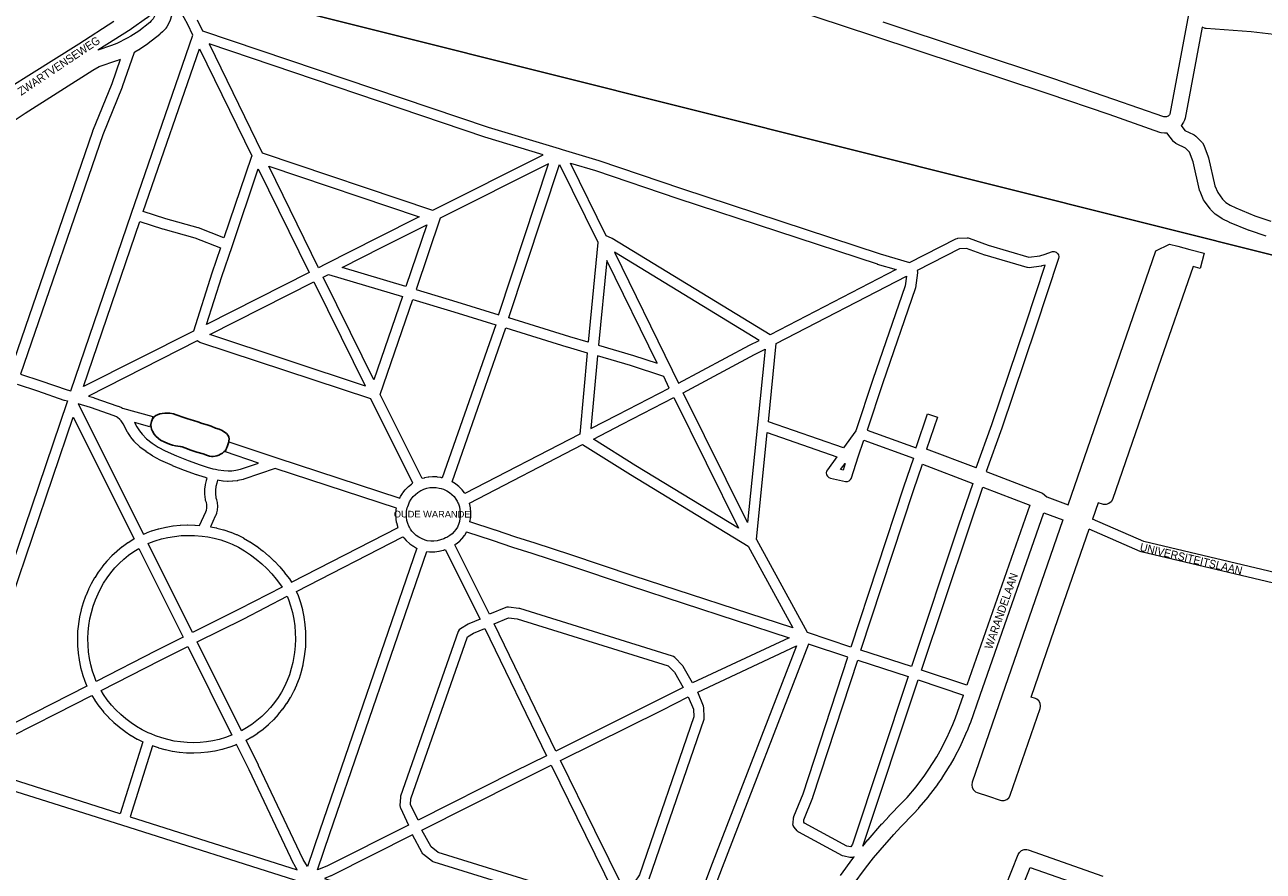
# Model space of a CAD drawing. Header units: metres. Extents: x 123817 to 142006, y 393105 to 406084.
# Tile 75 of 138: x 130036 to 131212, y 396927 to 397730. Entities that reach past the tile are written whole.
import ezdxf
from ezdxf.enums import TextEntityAlignment as Align

# ---------------------------------------------------------------- set-up
doc = ezdxf.new("R2010")
doc.units = ezdxf.units.M
doc.header["$MEASUREMENT"] = 0
doc.styles.add('Style-Arial', font='arial.ttf')

msp = doc.modelspace()

# ---------------------------------------------------------------- linework, layer by layer
msp.add_line((131682.3, 397395.7), (130187.5, 397770.4))
at = {"color": 9, "linetype": 'Continuous', "lineweight": 0, "flags": 128}
for points in [[(130704.3, 397765), (130841.7, 397719.6), (131007.2, 397664.8), (131064.9, 397645.1), (131113.1, 397628.2), (131114.3, 397627.9), (131114.6, 397627.9), (131117.8, 397627.5), (131119.7, 397627.5), (131120.2, 397627.6)], [(130161.6, 397744.3), (130159.7, 397742.5), (130159.3, 397742.2), (130155.9, 397739.3), (130155.6, 397739.1), (130152.1, 397736.4), (130151.8, 397736.2), (130137.3, 397726.1), (130137.1, 397726), (130137.1, 397726), (130105.6, 397705.8)], [(129739.2, 397437.3), (129739.6, 397437.6), (129741.7, 397439.7), (129741.9, 397439.9), (129932.3, 397611.9), (129932.7, 397612.3), (129943.1, 397620.5), (129943.5, 397620.7), (129956.2, 397629.5), (129956.4, 397629.6), (129975.9, 397642.2), (129976, 397642.2), (130087.5, 397712), (130120.7, 397733.3)], [(131140.5, 397739.7), (131123, 397645.3), (131122.7, 397644.7), (131122.6, 397644.5), (131121.4, 397643.3), (131121.2, 397643.2), (131120.4, 397642.9), (131119.9, 397642.7), (131118.7, 397642.5), (131117.3, 397642.7), (131069.8, 397659.2), (131069.8, 397659.2), (131012, 397679), (131011.9, 397679), (130850.7, 397732.4)], [(131153.5, 397727.7), (131137.6, 397641.5), (131137.3, 397640.3), (131136.9, 397639.6), (131135.9, 397637.5), (131135.3, 397636.5), (131134.4, 397635.2), (131134, 397634.7), (131133.8, 397634.4)], [(130948.5, 397306), (131002.2, 397285.6), (131006.1, 397282), (131026.3, 397274.4), (131075.7, 397417.3), (131075.7, 397417.3), (131109.7, 397515.5), (131122.6, 397521.8), (131130.6, 397519.8), (131142, 397516.8), (131142, 397516.8), (131142, 397516.8), (131155.5, 397513.4), (131151.8, 397498.8), (131145, 397500.6), (131111.9, 397405), (131111.9, 397405), (131068.4, 397279.6), (131068.4, 397279.5), (131067.1, 397277.2), (131065.1, 397275.6), (131062.6, 397274.7), (131060, 397274.7), (131058.9, 397275), (131054.9, 397276.3), (131049.6, 397261)], [(130939.2, 397309.5), (130892.1, 397327.4)], [(130888.2, 397312.9), (130936, 397294.7)], [(130945.4, 397291.1), (130990, 397274.1), (130930.4, 397103.3)], [(130822.4, 396913.9), (130834, 396929.7), (130841.6, 396939.3), (130847.9, 396946.8), (130860.9, 396961.7), (130867.6, 396968.8), (130879.5, 396981.2), (130879.7, 396981.3), (130884.6, 396986.6), (130884.8, 396986.9), (130893.8, 396997.4), (130893.8, 396997.4), (130894, 396997.7), (130902.6, 397009), (130902.7, 397009.3), (130906.8, 397015.1), (130906.9, 397015.4), (130914.5, 397027.4), (130914.6, 397027.7), (130918.1, 397033.8), (130918.3, 397034.1), (130924.8, 397046.7), (130925, 397047.1), (130930.7, 397060), (130930.9, 397060.3), (130933.5, 397066.9), (130933.5, 397067.1), (130933.6, 397067.2), (130942.9, 397093.7), (130942.9, 397093.7), (130942.9, 397093.7), (131003.4, 397267), (131021.4, 397260.2), (130992, 397175.2), (130963.8, 397093.7), (130963.8, 397093.7), (130935.3, 397011.1), (130935.3, 397011.1), (130934.9, 397008.7), (130935.3, 397006.1), (130936.6, 397003.9), (130938.6, 397002.2), (130940, 397001.6), (130950.9, 396997.9), (130962, 396994.1), (130963.1, 396993.8), (130965.7, 396993.8), (130968.2, 396994.7), (130970.2, 396996.4), (130971.5, 396998.6), (130971.5, 396998.8), (130999.9, 397081.1), (131000.3, 397083.5), (130999.9, 397086.1), (130998.6, 397088.3), (130996.6, 397090), (130995.3, 397090.6), (130991.3, 397092), (131017, 397166.6), (131046.3, 397251.5)], [(130831.5, 396950.6), (130836.4, 396956.5), (130836.4, 396956.5), (130836.5, 396956.6), (130849.7, 396971.6), (130849.8, 396971.8), (130856.6, 396979.1), (130856.7, 396979.2), (130868.7, 396991.5), (130873.5, 396996.7), (130882.2, 397006.9), (130890.5, 397017.9), (130894.3, 397023.5), (130901.7, 397035.2), (130905, 397041.1), (130911.4, 397053.4), (130917, 397066), (130919.5, 397072.3), (130927.1, 397093.8)], [(130967, 396912.1), (130979, 396942.5), (130980.2, 396944.6), (130982.2, 396946.3), (130984.6, 396947.2), (130987.2, 396947.2), (130988.4, 396946.9), (131059.3, 396922.1)], [(130810.3, 396922.7), (130822, 396938.7), (130822.2, 396938.8), (130823.3, 396940.3)], [(130981, 396906.7), (130990.3, 396930.3), (131047.3, 396910.4)]]:
    msp.add_lwpolyline(points, dxfattribs=at)
at = {"color": 111, "linetype": 'Continuous', "lineweight": 0, "flags": 128}
for points in [[(130139.9, 397703.7), (130128.6, 397671), (130128.5, 397670.9), (130128.5, 397670.7), (130110.1, 397625.7), (130032.1, 397398.5), (130051.4, 397392.1), (130051.5, 397392.1), (130076.4, 397383.5), (130080, 397382.6), (130137.4, 397551.2), (130137.4, 397551.2), (130137.4, 397551.2), (130195.8, 397720), (130190.9, 397730.2), (130184, 397743), (130182.4, 397744.9), (130181.4, 397745.4), (130176.3, 397741.1)], [(130199.8, 397734.6), (130204.8, 397724.4), (130475.9, 397632.9), (130543.2, 397612.5), (130546.1, 397611.6), (130546.1, 397611.6), (130546.1, 397611.6), (130580.9, 397601.1), (130581, 397601.1), (130659.3, 397574.5), (130848.1, 397512.5), (130876, 397504.4), (130919.8, 397526.8), (130921.2, 397527.3), (130921.8, 397527.4), (130930.5, 397527.8), (130931.6, 397527.7), (130932.4, 397527.5), (130950.6, 397521), (130989.2, 397509.6), (130999.4, 397510.9), (131004.6, 397512.2), (131010.7, 397514.6), (131011.6, 397514.8), (131013.3, 397514.8), (131015, 397514.2), (131016.3, 397513.1), (131017.2, 397511.6), (131017.5, 397509.9), (131017.2, 397508.3), (130995.8, 397443.2), (130995.8, 397443.2), (130963.6, 397347.3), (130963.5, 397347.2), (130963.5, 397347.2), (130948.5, 397306)], [(130225.1, 397527.9), (130201, 397537.2), (130200.6, 397537.4), (130169.9, 397546), (130148.6, 397552.8), (130202, 397707.3), (130251.7, 397605.6), (130250.9, 397604.2), (130250.9, 397604.1), (130225.1, 397527.9)], [(130423.2, 397554.1), (130424.1, 397554.5), (130424.1, 397554.5), (130424.1, 397554.5), (130528.3, 397606.6), (130472.9, 397623.3), (130472.7, 397623.4), (130211, 397711.8), (130261.5, 397608.4), (130423.2, 397554.1)], [(129859.7, 397455.2), (130022.6, 397401.6), (130100.7, 397629.1), (130100.7, 397629.1), (130100.8, 397629.3), (130119.2, 397674.4), (130127.1, 397697.5)], [(130208.7, 397445.7), (130223.3, 397491.1), (130232.9, 397519.7), (130232.9, 397519.7), (130257.8, 397593.2), (130306, 397495), (130208.7, 397445.7)], [(130315, 397499.5), (130267.7, 397595.8), (130410.6, 397547.8), (130370.8, 397527.9), (130370.8, 397527.9), (130321.6, 397502.9), (130315, 397499.5)], [(130486, 397454.9), (130486.1, 397455.2), (130486.2, 397455.3), (130533.3, 397597.9), (130430.4, 397546.5), (130407.5, 397478.7), (130446.1, 397467.2), (130446.2, 397467.2), (130486, 397454.9)], [(130571, 397428.9), (130553.6, 397434), (130495.6, 397451.9), (130495.7, 397452.3), (130543.7, 397597.5), (130579.9, 397523.8), (130579.9, 397523.8), (130579.9, 397523.8), (130580.1, 397523.3), (130571, 397428.9)], [(130743.6, 397435.9), (130593.6, 397527.1), (130593.5, 397527.2), (130593.1, 397527.4), (130588.1, 397529.8), (130554.2, 397598.7), (130577.9, 397591.6), (130656.1, 397565), (130656.1, 397565), (130845, 397503), (130845.2, 397502.9), (130863.1, 397497.7), (130743.6, 397435.9)], [(130092, 397386.6), (130145.3, 397543.3), (130167, 397536.5), (130167.1, 397536.4), (130197.6, 397527.8), (130221.9, 397518.4), (130213.8, 397494.3), (130213.8, 397494.2), (130196.2, 397439.4), (130092, 397386.6)], [(130397.9, 397481.6), (130337.3, 397499.6), (130375.3, 397519), (130417.7, 397540.2), (130397.9, 397481.6)], [(130939.2, 397309.5), (130954.1, 397350.6), (130986.3, 397446.3), (131004.6, 397501.9), (131001.5, 397501.1), (131001.2, 397501), (131000.9, 397501), (130989.5, 397499.5), (130987.9, 397499.6), (130987.4, 397499.7), (130947.7, 397511.4), (130947.4, 397511.5), (130930, 397517.7), (130923.4, 397517.4), (130883.2, 397496.8), (130883.4, 397495.4), (130883.4, 397494.7), (130881.5, 397480.5), (130881.3, 397479.5), (130850.6, 397390.3), (130835.7, 397345.4), (130882.1, 397328.5), (130882.2, 397329.1), (130882.4, 397329.9), (130892.8, 397360.9), (130902.3, 397357.7), (130892.1, 397327.4)], [(130636.4, 397408.8), (130588.5, 397506.2), (130580.8, 397426), (130613.8, 397416.3), (130614, 397416.2), (130636.4, 397408.8)], [(130656.7, 397389.8), (130724, 397425.9), (130724.1, 397425.9), (130733.1, 397430.5), (130595.8, 397514.1), (130650.7, 397402.4), (130650.7, 397402.4), (130650.7, 397402.4), (130656.7, 397389.8)], [(130359.4, 397387.1), (130211.7, 397436), (130310.5, 397486), (130336.3, 397433.6), (130336.3, 397433.6), (130359.3, 397387.3), (130359.4, 397387.1)], [(130367.6, 397393), (130345.2, 397438), (130319.4, 397490.5), (130324.3, 397493.1), (130394.7, 397472.1), (130367.6, 397393)], [(130813.1, 397328.5), (130741.9, 397353.2), (130749.3, 397427.6), (130872.9, 397491.5), (130871.7, 397482.3), (130841.1, 397393.5), (130841.1, 397393.5), (130825, 397344.6), (130813.1, 397328.5)], [(130413.4, 397299.3), (130373.5, 397379.3), (130404.3, 397469.2), (130443.3, 397457.6), (130483.1, 397445.3), (130432.4, 397300), (130431.9, 397300.2), (130431.5, 397300.2), (130431.4, 397300.3), (130427.9, 397300.8), (130427.3, 397300.9), (130423.8, 397301), (130423.2, 397301), (130419.7, 397300.7), (130419.2, 397300.6), (130419.1, 397300.6), (130415.6, 397300), (130415.1, 397299.8), (130413.4, 397299.3)], [(130453.9, 397285.1), (130453.8, 397285.3), (130453.4, 397285.8), (130451.3, 397288.6), (130451.2, 397288.7), (130450.9, 397289), (130448.4, 397291.5), (130448, 397291.9), (130445.2, 397294.1), (130444.8, 397294.4), (130441.8, 397296.3), (130441.8, 397296.4), (130492.7, 397442.4), (130550.7, 397424.5), (130550.8, 397424.4), (130570, 397418.8), (130563, 397341.5), (130453.9, 397285.1)], [(130392, 397280.7), (130392.5, 397281.7), (130392.7, 397282.2), (130394.6, 397285.3), (130394.9, 397285.7), (130397.1, 397288.6), (130397.2, 397288.7), (130397.4, 397289), (130399.9, 397291.6), (130400.3, 397291.9), (130403.1, 397294.2), (130403.7, 397294.7), (130404.4, 397295.1), (130364.6, 397374.9), (130202.4, 397428.6), (130201.5, 397429), (130201.2, 397429.2), (130199.9, 397430.1), (130096.5, 397377.7), (130101.6, 397376.2), (130101.7, 397376.1), (130124.5, 397368.2), (130124.8, 397368.1), (130127.4, 397367), (130127.9, 397366.7), (130128, 397366.7), (130129, 397366.1), (130157.6, 397358.2), (130155, 397348.5), (130140.2, 397352.6), (130142.5, 397348.4), (130144.9, 397344.8), (130147.5, 397341.5), (130151.8, 397337), (130157.1, 397333.1), (130162.9, 397329.3), (130169.4, 397325.6), (130180.2, 397320.9), (130191.2, 397316.5), (130202.5, 397312.4), (130209.4, 397310.2), (130214.6, 397308.7), (130217.3, 397308.2), (130219.8, 397307.7), (130225.2, 397307), (130229.2, 397306.7), (130232.8, 397306.8), (130236.4, 397307.2), (130241, 397308.2), (130258.1, 397314.1), (130226.6, 397324.7), (130229.7, 397334.1), (130275.3, 397319), (130392, 397280.7)], [(130573.5, 397347), (130598.6, 397360), (130598.6, 397360), (130647.9, 397385.2), (130642.6, 397396.2), (130610.9, 397406.7), (130579.8, 397415.9), (130573.5, 397347)], [(130722.2, 397257.6), (130661.1, 397380.8), (130728.7, 397417.1), (130738.7, 397422.2), (130731.6, 397350.3), (130722.2, 397257.6)], [(130028.8, 397389), (130048.3, 397382.6), (130073.3, 397373.9), (130073.8, 397373.8), (130076.8, 397373.1), (130076.5, 397372.1), (129995.2, 397133.2)], [(130713.7, 397252.3), (130616.2, 397311.6), (130575.8, 397336.9), (130603.2, 397351.1), (130652.3, 397376.2), (130713.7, 397252.3)], [(130148.9, 397246.6), (130151.3, 397247.7), (130151.6, 397247.9), (130156.4, 397249.7), (130156.8, 397249.8), (130163.2, 397251.7), (130163.5, 397251.8), (130169.9, 397253.3), (130170.2, 397253.3), (130170.2, 397253.3), (130176.8, 397254.4), (130177.1, 397254.4), (130183.7, 397255.1), (130184, 397255.1), (130190.6, 397255.4), (130190.9, 397255.4), (130197.5, 397255.3), (130197.9, 397255.3), (130202, 397254.9), (130207.9, 397267.7), (130208.6, 397269.4), (130209, 397271.2), (130209.1, 397272.9), (130208.9, 397274.7), (130208.5, 397276.6), (130207.8, 397278.5), (130207.6, 397279.6), (130207.1, 397284.6), (130207, 397285.1), (130207, 397285.2), (130207.1, 397289), (130207.2, 397289.5), (130207.6, 397293.2), (130207.7, 397293.7), (130208.6, 397297.4), (130208.7, 397297.9), (130209.4, 397299.8), (130206.6, 397300.6), (130206.3, 397300.6), (130199.3, 397303), (130199.2, 397303), (130187.8, 397307.1), (130187.6, 397307.1), (130176.4, 397311.6), (130176.2, 397311.7), (130165.2, 397316.5), (130164.6, 397316.7), (130157.7, 397320.7), (130157.7, 397320.7), (130157.5, 397320.9), (130151.5, 397324.8), (130151.3, 397325), (130145.5, 397329.3), (130144.9, 397329.8), (130140.1, 397334.7), (130139.9, 397335), (130139.8, 397335.1), (130136.9, 397338.8), (130136.6, 397339.2), (130134, 397343.1), (130133.8, 397343.4), (130129.4, 397351.4), (130127.7, 397354.1), (130126.4, 397355.5), (130124.1, 397357.3), (130123.1, 397358), (130121, 397358.8), (130098.5, 397366.7), (130086.9, 397370.3), (130148.9, 397246.6)], [(130004.7, 397129.9), (130082.1, 397357.6), (130140, 397242.1), (130139.8, 397242), (130139.7, 397241.9), (130139.5, 397241.9), (130134.2, 397238.5), (130133.9, 397238.4), (130128.8, 397234.7), (130128.5, 397234.5), (130123.7, 397230.5), (130123.4, 397230.3), (130118.8, 397226.1), (130118.6, 397225.8), (130114.2, 397221.3), (130114, 397221), (130114, 397221), (130110, 397216.2), (130109.8, 397216), (130106.1, 397210.9), (130105.9, 397210.6), (130102.5, 397205.3), (130102.3, 397205.1), (130099.3, 397199.6), (130099.2, 397199.4), (130096.7, 397194.4), (130096.6, 397194.2), (130094, 397188.1), (130093.9, 397187.8), (130093.9, 397187.8), (130091.6, 397181.6), (130091.6, 397181.3), (130089.7, 397175), (130089.6, 397174.7), (130088.2, 397168.3), (130088.1, 397168), (130087.1, 397161.5), (130087, 397161.2), (130086.3, 397154.6), (130086.3, 397154.3), (130086.1, 397147.8), (130086.1, 397147.8), (130086.1, 397147.6), (130086.1, 397147.5), (130086.2, 397140.9), (130086.2, 397140.6), (130086.7, 397134), (130086.8, 397133.7), (130087.7, 397127.2), (130087.7, 397126.9), (130089.1, 397120.4), (130089.1, 397120.1), (130090.8, 397113.8), (130090.9, 397113.5), (130093, 397107.2), (130093.1, 397107.1), (130093.1, 397107), (130095, 397102.3), (130061.6, 397085.2), (129997.8, 397053)], [(130820.3, 397139.5), (130778.9, 397153.2), (130730.8, 397241.1), (130730.8, 397241.1), (130730.8, 397241.1), (130730.6, 397241.4), (130740.9, 397343), (130806.9, 397320), (130797.9, 397307.7), (130797.9, 397307.7), (130797.2, 397306.4), (130796.9, 397304.7), (130797.2, 397303), (130798.1, 397301.5), (130799.4, 397300.4), (130800.8, 397299.8), (130815.1, 397296.7), (130815.3, 397296.7), (130817, 397296.7), (130818.7, 397297.2), (130820, 397298.4), (130820.9, 397299.9), (130820.9, 397300.1), (130827.1, 397320), (130832.6, 397335.9), (130879.6, 397318.7), (130870.1, 397291.2), (130870, 397291.1), (130820.3, 397139.5)], [(130765, 397157.8), (130613.7, 397207.2), (130554.5, 397226.9), (130554.5, 397226.9), (130520.5, 397238), (130520.5, 397238), (130502.1, 397243.7), (130482.8, 397250.3), (130482.7, 397250.3), (130458.7, 397258.2), (130459.4, 397262.6), (130459.4, 397263.3), (130459.5, 397266.8), (130459.5, 397266.9), (130459.5, 397267.4), (130459.2, 397270.9), (130459.1, 397271.5), (130458.4, 397274.9), (130458.2, 397275.4), (130458.1, 397275.9), (130565.4, 397331.6), (130611, 397303.1), (130611, 397303.1), (130722.6, 397235.1), (130765, 397157.8)], [(130289.3, 397201), (130390.4, 397253), (130390.3, 397253.3), (130390.3, 397253.5), (130390.1, 397253.9), (130389.2, 397257.3), (130389.1, 397257.8), (130388.5, 397261.3), (130388.5, 397261.9), (130388.3, 397265.4), (130388.3, 397265.6), (130388.4, 397266), (130388.4, 397266), (130388.6, 397269.5), (130388.7, 397270.1), (130388.9, 397271.2), (130273.8, 397308.9), (130244, 397298.7), (130243.4, 397298.5), (130238.4, 397297.4), (130238.1, 397297.3), (130237.8, 397297.3), (130233.7, 397296.8), (130233.3, 397296.8), (130229.2, 397296.7), (130228.7, 397296.7), (130224.3, 397297), (130224, 397297), (130219.2, 397297.7), (130218.3, 397294.9), (130217.5, 397291.7), (130217.1, 397288.5), (130217.1, 397285.3), (130217.5, 397281.2), (130218, 397279.6), (130218.1, 397279.2), (130218.7, 397276.7), (130218.9, 397276), (130219.1, 397273.4), (130219.1, 397273), (130219.1, 397272.6), (130218.9, 397270.1), (130218.8, 397269.3), (130218.2, 397266.8), (130218.1, 397266.2), (130218, 397266.1), (130217.2, 397263.9), (130217, 397263.7), (130212.4, 397253.6), (130218.1, 397252.5), (130218.4, 397252.4), (130224.8, 397250.7), (130225.1, 397250.6), (130231.4, 397248.6), (130231.6, 397248.5), (130236.9, 397246.4), (130237.3, 397246.2), (130243.6, 397243), (130243.8, 397242.9), (130243.9, 397242.9), (130249.9, 397239.3), (130250.2, 397239.2), (130256, 397235.3), (130256.3, 397235.1), (130261.9, 397230.9), (130262.1, 397230.7), (130267.5, 397226.2), (130267.7, 397226), (130272.9, 397221.1), (130273.1, 397220.9), (130277.9, 397215.8), (130278.1, 397215.6), (130282.6, 397210.2), (130282.7, 397210.2), (130282.8, 397210), (130287.1, 397204.4), (130287.3, 397204.1), (130289.3, 397201)], [(130812.8, 397307.4), (130810.5, 397307.9), (130814.7, 397313.7), (130812.8, 397307.4)], [(130936, 397294.7), (130922.5, 397255), (130922.5, 397255), (130877.8, 397120.9), (130829.8, 397136.4), (130879.5, 397288), (130888.2, 397312.9)], [(130421.4, 397239.9), (130418.2, 397240.4), (130416.1, 397241), (130412.6, 397242.4), (130410, 397243.8), (130407.6, 397245.5), (130405.4, 397247.4), (130403.5, 397249.6), (130402.2, 397251.4), (130401.3, 397253.1), (130400.8, 397254.1), (130399.7, 397256.8), (130398.9, 397259.7), (130398.5, 397262.6), (130398.3, 397265.5), (130398.6, 397268.4), (130399.2, 397271.7), (130399.6, 397273), (130400.2, 397274.6), (130401.4, 397277.3), (130403, 397279.9), (130404.8, 397282.3), (130406.9, 397284.4), (130409.1, 397286.3), (130412.2, 397288.1), (130413, 397288.5), (130414.9, 397289.3), (130417.8, 397290.2), (130420.7, 397290.8), (130423.7, 397291), (130426.7, 397290.9), (130429.6, 397290.4), (130431.2, 397290), (130433.7, 397289.2), (130436.7, 397287.7), (130439.2, 397286.2), (130441.5, 397284.3), (130443.6, 397282.2), (130445.4, 397279.9), (130446.5, 397278), (130447.3, 397276.2), (130447.7, 397275.3), (130448.6, 397272.6), (130449.2, 397269.7), (130449.5, 397266.8), (130449.4, 397263.9), (130448.6, 397258.5), (130448, 397256.6), (130446.7, 397253.4), (130445.3, 397251.1), (130443.7, 397249), (130441.7, 397247), (130439.6, 397245.3), (130436.7, 397243.5), (130435.5, 397243), (130433.8, 397242.1), (130430.7, 397241.1), (130427.6, 397240.3), (130424.4, 397240), (130421.4, 397239.9)], [(130930.4, 397103.3), (130887.3, 397117.7), (130932, 397251.8), (130945.4, 397291.1)], [(131310.3, 397189.2), (131098.4, 397239.5), (131049.6, 397261)], [(130670, 397105.4), (130661.1, 397121.1), (130660.6, 397121.8), (130660.3, 397122.1), (130653, 397129.7), (130651.9, 397130.5), (130650.9, 397130.9), (130506, 397176), (130505.4, 397176.2), (130505.1, 397176.2), (130495.1, 397177.3), (130493.7, 397177.3), (130492.7, 397177), (130477.2, 397170.6), (130444.3, 397236.4), (130445.1, 397237), (130445.6, 397237.3), (130448.2, 397239.4), (130448.7, 397239.8), (130451, 397242.2), (130451.3, 397242.5), (130451.4, 397242.6), (130453.4, 397245.3), (130453.8, 397245.8), (130455.5, 397248.6), (130455.5, 397248.7), (130479.6, 397240.8), (130499, 397234.2), (130499.1, 397234.2), (130517.5, 397228.5), (130551.4, 397217.4), (130610.6, 397197.7), (130610.6, 397197.7), (130761.7, 397148.3), (130670, 397105.4)], [(131309.5, 397179.1), (131095.6, 397229.9), (131094.8, 397230.2), (131046.3, 397251.5)], [(130195.4, 397153.3), (130153.4, 397237.6), (130155.4, 397238.6), (130159.8, 397240.3), (130165.8, 397242.1), (130172, 397243.5), (130178.2, 397244.5), (130184.5, 397245.2), (130190.9, 397245.4), (130197.2, 397245.3), (130204.5, 397244.7), (130209.8, 397244), (130216, 397242.7), (130222.1, 397241.1), (130228.1, 397239.1), (130233, 397237.2), (130238.9, 397234.2), (130244.8, 397230.8), (130250.4, 397227), (130255.8, 397223), (130261, 397218.6), (130265.9, 397214), (130270.6, 397209.1), (130274.9, 397203.9), (130279, 397198.5), (130280.3, 397196.4), (130239.5, 397175.4), (130195.4, 397153.3)], [(130304.5, 396931.2), (130300.5, 396938), (130258.1, 397027.2), (130258.1, 397027.3), (130246.2, 397051.1), (130251.6, 397054.2), (130251.7, 397054.2), (130251.9, 397054.3), (130257.2, 397057.8), (130257.5, 397058), (130262.5, 397061.7), (130262.8, 397061.9), (130267.6, 397066), (130267.9, 397066.2), (130272.4, 397070.6), (130272.7, 397070.8), (130276.9, 397075.5), (130277.1, 397075.7), (130277.1, 397075.7), (130281.1, 397080.7), (130281.3, 397080.9), (130285, 397086.1), (130285.2, 397086.3), (130288.5, 397091.7), (130288.6, 397092), (130291.6, 397097.6), (130291.8, 397097.9), (130294.4, 397103.6), (130294.5, 397103.9), (130296.8, 397109.8), (130296.8, 397109.9), (130296.9, 397110.1), (130298.7, 397116.2), (130298.8, 397116.5), (130300.3, 397122.6), (130300.4, 397123), (130302.1, 397132.7), (130302.1, 397133), (130302.8, 397139.7), (130302.8, 397140), (130303, 397146.7), (130303, 397146.9), (130303, 397147), (130302.9, 397153.7), (130302.9, 397154), (130302.3, 397160.7), (130302.3, 397161), (130301.3, 397167.7), (130301.3, 397168), (130299.9, 397174.5), (130299.9, 397174.8), (130298.1, 397181.3), (130298.1, 397181.6), (130295.9, 397188), (130295.9, 397188.1), (130295.8, 397188.2), (130294.2, 397192.3), (130395.1, 397244.2), (130395.4, 397243.7), (130395.7, 397243.3), (130395.8, 397243.2), (130398.1, 397240.6), (130398.5, 397240.2), (130401.2, 397237.8), (130401.6, 397237.5), (130404.5, 397235.4), (130404.9, 397235.2), (130405, 397235.1), (130408, 397233.4), (130408.3, 397233.3), (130316.2, 396965.8), (130316.2, 396965.7), (130304.5, 396931.2)], [(130103.9, 397106.9), (130102.5, 397110.6), (130100.5, 397116.5), (130098.8, 397122.6), (130097.6, 397128.7), (130096.7, 397135), (130096.2, 397141.2), (130096.1, 397147.5), (130096.3, 397153.8), (130096.9, 397160), (130098, 397166.2), (130099.4, 397172.4), (130101.1, 397178.4), (130103.2, 397184.3), (130105.7, 397190.1), (130108.1, 397194.8), (130111, 397200.1), (130114.2, 397205.1), (130117.7, 397209.9), (130121.6, 397214.5), (130125.7, 397218.8), (130130.1, 397222.9), (130134.7, 397226.7), (130139.6, 397230.1), (130144.4, 397233.1), (130186.4, 397148.9), (130160.5, 397136), (130160.5, 397135.9), (130103.9, 397106.9)], [(130313.9, 396928), (130325.6, 396962.5), (130417.8, 397230.3), (130420.3, 397230), (130421.1, 397229.9), (130424.9, 397230), (130425.4, 397230), (130429.1, 397230.5), (130429.4, 397230.5), (130429.6, 397230.5), (130433.3, 397231.4), (130433.8, 397231.5), (130435.3, 397232.1), (130468.3, 397166.1), (130457.7, 397161.6), (130457.1, 397161.3), (130457, 397161.3), (130449.7, 397156.8), (130448.5, 397155.7), (130447.6, 397154.2), (130447.6, 397154.2), (130392.8, 396998), (130392.6, 396996.6), (130392.2, 396989.4), (130392.2, 396989.4), (130392.2, 396989.2), (130392.5, 396987.5), (130392.7, 396987), (130400.4, 396970.6), (130322.8, 396931.5), (130313.9, 396928)], [(130241.8, 397060.1), (130199.8, 397144.4), (130244, 397166.4), (130244, 397166.4), (130285.3, 397187.7), (130286.5, 397184.7), (130288.5, 397178.6), (130290.2, 397172.4), (130291.4, 397166.1), (130292.4, 397159.7), (130292.9, 397153.4), (130293, 397146.9), (130292.8, 397140.5), (130292.2, 397134.2), (130290.6, 397124.8), (130289.1, 397119), (130287.4, 397113.2), (130285.2, 397107.6), (130282.7, 397102.2), (130279.9, 397096.8), (130276.7, 397091.7), (130273.3, 397086.8), (130269.5, 397082.1), (130265.4, 397077.7), (130261.1, 397073.5), (130256.5, 397069.7), (130251.6, 397066.1), (130246.6, 397062.8), (130241.8, 397060.1)], [(130540.3, 397040.8), (130481.6, 397161.6), (130495.3, 397167.2), (130503.5, 397166.3), (130646.7, 397121.8), (130652.7, 397115.6), (130661, 397101), (130636.5, 397088.6), (130540.3, 397040.8)], [(130409.4, 396975.1), (130402.2, 396990.2), (130402.5, 396995.4), (130456.4, 397149.2), (130461.9, 397152.6), (130472.7, 397157.1), (130531.3, 397036.4), (130501, 397021.3), (130500.9, 397021.3), (130409.4, 396975.1)], [(130823.3, 396940.3), (130821.7, 396939.8), (130821.2, 396939.7), (130819.4, 396939.7), (130819.3, 396939.7), (130813.8, 396940.9), (130812.4, 396941.4), (130770.7, 396963.8), (130770.6, 396963.9), (130769.2, 396965), (130769.2, 396965.1), (130766.4, 396968.5), (130765.5, 396970), (130765.2, 396971.7), (130765.3, 396972.3), (130765.3, 396972.3), (130765.9, 396977.4), (130766.1, 396978.5), (130766.2, 396978.7), (130774.8, 397000.3), (130817.2, 397130), (130780.1, 397142.3), (130697.9, 396930.4), (130688.8, 396906.1)], [(130196.4, 397048.7), (130190.2, 397048.9), (130184.1, 397049.4), (130178, 397050.3), (130172, 397051.6), (130166.1, 397053.2), (130160.3, 397055.2), (130156.2, 397057), (130156.2, 397057), (130156.2, 397057), (130153.3, 397058.2), (130147.7, 397061), (130142.3, 397064.1), (130137, 397067.6), (130132, 397071.4), (130127.2, 397075.5), (130122.7, 397079.8), (130118.5, 397084.4), (130114.5, 397089.3), (130110.9, 397094.4), (130108.6, 397098.1), (130165, 397127), (130190.9, 397139.9), (130232.7, 397055.9), (130232.4, 397055.8), (130226.6, 397053.7), (130220.7, 397051.9), (130214.7, 397050.6), (130208.7, 397049.6), (130202.5, 397049), (130196.4, 397048.7)], [(130628.8, 396919.4), (130680.9, 397070.9), (130681.1, 397072.5), (130681.1, 397072.8), (130680.7, 397081.9), (130680.4, 397083.3), (130680.3, 397083.5), (130674.9, 397096.7), (130768.7, 397140.5), (130688.6, 396934), (130688.5, 396934), (130679.4, 396909.6)], [(130820.1, 396949.8), (130816.5, 396950.5), (130776.3, 396972.2), (130775.5, 396973.2), (130775.7, 396975.6), (130784.1, 396996.7), (130784.2, 396996.9), (130784.2, 396997), (130826.7, 397126.9), (130874.6, 397111.4), (130821.6, 396952.5), (130820.3, 396949.8), (130820.1, 396949.8)], [(130831.5, 396950.6), (130884.1, 397108.3), (130927.1, 397093.8)], [(130002.3, 397044.1), (130066.2, 397076.3), (130066.2, 397076.3), (130099.7, 397093.5), (130102.5, 397089), (130102.7, 397088.7), (130106.5, 397083.4), (130106.7, 397083.1), (130110.8, 397078), (130110.9, 397078), (130111, 397077.8), (130115.5, 397072.9), (130115.7, 397072.7), (130120.4, 397068.2), (130120.6, 397067.9), (130125.6, 397063.7), (130125.9, 397063.5), (130131.1, 397059.5), (130131.4, 397059.3), (130136.9, 397055.7), (130137.1, 397055.5), (130142.8, 397052.2), (130142.8, 397052.2), (130143.1, 397052.1), (130148.1, 397049.6), (130126.6, 396981.3)], [(130604.3, 396910.4), (130577.2, 396965.3), (130544.6, 397031.9), (130641, 397079.7), (130641, 397079.7), (130665.9, 397092.3), (130670.8, 397080.5), (130671.1, 397073.3), (130619.5, 396923.3), (130614.7, 396916.2), (130604.3, 396910.4)], [(130294.7, 396928), (130291.8, 396933.1), (130291.5, 396933.5), (130249.1, 397022.9), (130237.1, 397046.9), (130236.3, 397046.5), (130236, 397046.4), (130229.9, 397044.2), (130229.6, 397044.1), (130223.4, 397042.3), (130223.1, 397042.2), (130216.8, 397040.8), (130216.6, 397040.7), (130216.5, 397040.7), (130210.1, 397039.7), (130209.8, 397039.6), (130203.4, 397039), (130203.1, 397039), (130196.6, 397038.7), (130196.3, 397038.7), (130189.9, 397038.9), (130189.6, 397038.9), (130183.1, 397039.4), (130182.8, 397039.5), (130176.4, 397040.4), (130176.3, 397040.4), (130176.1, 397040.5), (130169.8, 397041.8), (130169.5, 397041.9), (130163.3, 397043.6), (130163, 397043.7), (130157.3, 397045.6), (130136.2, 396978.3), (130294.7, 396928)], [(130577.5, 396900.3), (130568.9, 396901), (130428.6, 396944.6), (130421.7, 396949.9), (130413, 396965.8), (130505.4, 397012.3), (130535.7, 397027.4), (130568.2, 396960.9), (130568.2, 396960.9), (130595.2, 396906.3), (130577.5, 396900.3)], [(130126.6, 396981.3), (130001.4, 397021)], [(130270.9, 396832.3), (130299.3, 396916.1), (130128.4, 396970.3), (130128.4, 396970.3), (130128.4, 396970.3), (129998.5, 397011.4)], [(130639.2, 396817.4), (130599.6, 396897.3), (130579.7, 396890.5), (130579, 396890.4), (130577.8, 396890.3), (130567.6, 396891.1), (130567.1, 396891.1), (130566.5, 396891.3), (130424.8, 396935.3), (130423.8, 396935.8), (130423.2, 396936.1), (130414.7, 396942.7), (130414, 396943.4), (130413.4, 396944.2), (130404.1, 396961.3), (130327.1, 396922.5), (130326.7, 396922.3), (130320.5, 396919.8), (130346.1, 396911.7), (130346.2, 396911.7), (130465.9, 396872.7), (130573.9, 396838.4), (130574, 396838.4), (130639.2, 396817.4)]]:
    msp.add_lwpolyline(points, dxfattribs=at)
at = {"color": 191, "linetype": 'Continuous', "lineweight": 0, "flags": 128}
for points in [[(130161.6, 397744.3), (130161.4, 397743.5), (130160.1, 397740), (130158, 397735.8), (130156.2, 397733.8), (130154.7, 397732.3), (130144.4, 397724.1), (130136.9, 397719.2), (130133.4, 397717.3), (130123.5, 397712.2), (130118.4, 397710.2), (130105.6, 397705.8)], [(130176.3, 397741.1), (130176.1, 397740.5), (130175.6, 397738.9), (130175.5, 397738.6), (130175.5, 397738.6), (130174.1, 397734.5), (130174, 397734.4), (130173.7, 397733.6), (130171, 397728.2), (130170, 397726.8), (130169.9, 397726.6), (130167.3, 397723.7), (130166.8, 397723.2), (130164.8, 397721.3), (130164.3, 397720.8), (130153.4, 397712.2), (130152.9, 397711.8), (130145, 397706.6), (130144.6, 397706.3), (130144.5, 397706.3), (130140.6, 397704.1), (130140.6, 397704.1), (130140.4, 397704), (130139.9, 397703.7)], [(129859.7, 397455.2), (129861.3, 397458.4), (129865.9, 397466.5), (129873.3, 397479.3), (129888.5, 397503.5), (129894, 397511.3), (129910.1, 397532.5), (129916.5, 397540.4), (129928.7, 397554.7), (129939.7, 397566.6), (129950.2, 397577.3), (129966.2, 397592.7), (129978.5, 397603.5), (130006.5, 397625.4), (130018.6, 397634), (130036.6, 397646), (130100.8, 397686.8), (130106.8, 397690.3), (130123.5, 397696.1), (130123.8, 397696.2), (130127.1, 397697.5)], [(131214.3, 397529.4), (131198.6, 397534.7), (131198.1, 397534.9), (131179.7, 397542.5), (131179.3, 397542.7), (131173.3, 397545.6), (131172.8, 397545.9), (131172.6, 397546), (131167.4, 397549.2), (131166, 397550.3), (131161.8, 397554.5), (131161.4, 397554.9), (131161.1, 397555.4), (131155.8, 397562.6), (131155, 397564), (131151.6, 397571.8), (131151.5, 397572.2), (131151.2, 397573.1), (131145.2, 397599.9), (131141.7, 397609), (131137.7, 397613), (131129.2, 397617), (131128.6, 397617.3), (131126.6, 397619), (131126.3, 397619.3), (131120.2, 397627.6)], [(131133.8, 397634.4), (131137.2, 397629.8), (131145.3, 397626), (131145.9, 397625.7), (131147.6, 397624.4), (131153.5, 397618.3), (131153.9, 397617.9), (131155.1, 397615.8), (131159.4, 397604.8), (131159.4, 397604.7), (131159.7, 397603.7), (131165.7, 397577.1), (131168.4, 397570.8), (131172.9, 397564.6), (131176, 397561.5), (131180.2, 397558.9), (131185.6, 397556.3), (131203.6, 397548.8), (131218.9, 397543.7)]]:
    msp.add_lwpolyline(points, dxfattribs=at)
at = {"color": 40, "linetype": 'Continuous', "lineweight": 0, "flags": 128}
msp.add_lwpolyline([(131259.2, 397716.5), (131200.2, 397723.2), (131157.4, 397726.5), (131156.4, 397726.6), (131153.5, 397727.7)], dxfattribs=at)
at = {"flags": 128}
msp.add_lwpolyline([(130229.7, 397334.1), (130229.9, 397334.8), (130230.2, 397337.2), (130229.8, 397338.8), (130229.2, 397340.3), (130227.5, 397342.2), (130223.5, 397344.9), (130220.7, 397346.1), (130217.3, 397347.3), (130212.9, 397349.1), (130209.3, 397350.3), (130204.4, 397351.6), (130200.4, 397353.3), (130196.4, 397354.5), (130194.1, 397355), (130190.1, 397356.4), (130187.1, 397357.3), (130179.8, 397359.9), (130177.2, 397360.7), (130173.7, 397361.3), (130171.6, 397361.5), (130169.1, 397361.4), (130166.7, 397361.1), (130164.2, 397360.7), (130162, 397359.7), (130160.4, 397359.1), (130159.1, 397358.1), (130157.7, 397356.5), (130157, 397355.2), (130156.3, 397353.4), (130156.3, 397353.3), (130155.8, 397350.8), (130155.9, 397350.2), (130156.3, 397346.3), (130157.3, 397344.2), (130159.1, 397341.5), (130160.6, 397339.7), (130163.2, 397337.5), (130165.1, 397335.9), (130169, 397333.8), (130173.6, 397332), (130176.5, 397331.1), (130179.2, 397330.5), (130183.7, 397329.9), (130185.5, 397329.5), (130188.2, 397328.5), (130193.7, 397326.2), (130196.6, 397325.5), (130199.6, 397324.3), (130205.5, 397323), (130209.7, 397321.4), (130211.4, 397320.5), (130213.5, 397320.3), (130215, 397320.4), (130216.8, 397320.6), (130218.5, 397321), (130220.3, 397321.6), (130222, 397322.5), (130223.9, 397323.6), (130225, 397324.6), (130226.2, 397325.6), (130227, 397326.7), (130227.7, 397328), (130227.7, 397328.2), (130228.1, 397329.4)], close=True, dxfattribs=at)

# ---------------------------------------------------------------- texts
at = {"color": 8, "style": 'Style-Arial', "width": 0.909091}
for s, rotation, p in [('ZWARTVENSEWEG', 33.7489, (130068.4, 397691)), ('UNIVERSITEITSLAAN', 346.6496, (131143.2, 397223.2)), ('WARANDELAAN', 70.7557, (130962.9, 397173.7))]:
    msp.add_text(s, height=7.7, rotation=rotation, dxfattribs=at).set_placement(p, align=Align.MIDDLE_CENTER)
at = {"color": 8, "style": 'Style-Arial'}
msp.add_text('OUDE WARANDE', height=6.3, rotation=359.9132, dxfattribs=at).set_placement((130422.8, 397265.6), align=Align.MIDDLE_CENTER)

doc.saveas('drawing.dxf')
